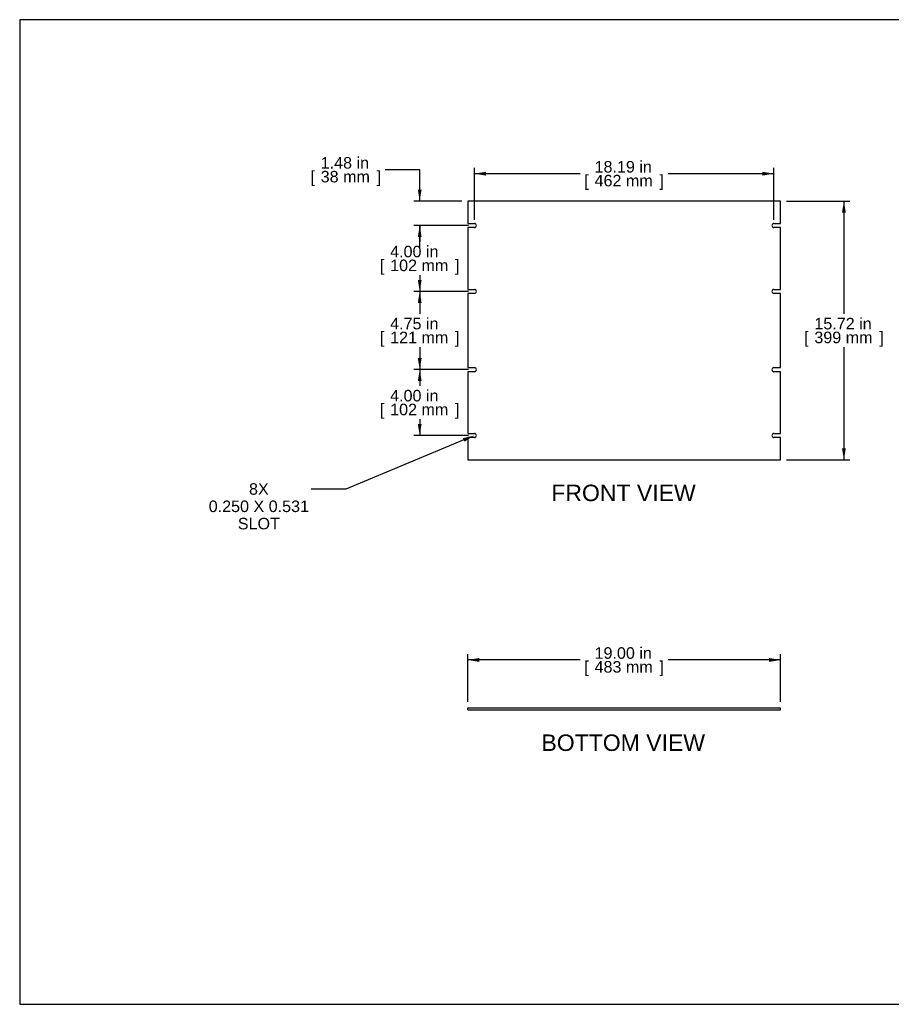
# Model space of a CAD drawing. Header units: inches. Extents: x 0 to 80, y 0 to 59.8.
# Tile 1 of 11: x 0 to 52.9, y 0 to 59.8. Entities that reach past the tile are written whole.
import ezdxf
from ezdxf import colors
from ezdxf.entities.mleader import LeaderData, LeaderLine
from ezdxf.enums import TextEntityAlignment as Align
from ezdxf.math import Vec2, Vec3

# ---------------------------------------------------------------- set-up
doc = ezdxf.new("R2010")
doc.units = ezdxf.units.IN
doc.header["$MEASUREMENT"] = 0
doc.layers.add('COM41834', color=7, linetype='Continuous')
doc.layers.add('Default', color=7, linetype='Continuous')
doc.styles.add('SEACAD_Arial', font='arial.ttf')
doc.dimstyles.new('WEB', dxfattribs={"dimtxt": 0.7, "dimasz": 0.7, "dimexe": 0.35, "dimexo": 0.35, "dimgap": 0.35, "dimtad": 0, "dimtih": 1, "dimtoh": 1, "dimzin": 4, "dimdsep": 46, "dimtxsty": 'SEACAD_Arial', "dimblk1": '_SE_FILLED', "dimblk2": '_SE_FILLED', "dimsah": 1, "dimcen": 0.35, "dimadec": 0, "dimazin": 0, "dimtfac": 1, "dimtofl": 0, "dimtmove": 0, "dimatfit": 3, "dimfxl": 1, "dimtolj": 1, "dimtzin": 4, "dimarcsym": 0})

# ---------------------------------------------------------------- blocks, each defined once
blk = doc.blocks.new('SE2')
at = {"layer": 'COM41834', "color": 7, "linetype": 'Continuous'}
for p, q in [((46.205, 48.77), (27.205, 48.77)), ((27.205, 48.77), (27.205, 47.411)), ((46.205, 47.411), (46.205, 48.77)), ((27.205, 47.411), (27.611, 47.411)), ((45.799, 47.411), (46.205, 47.411)), ((27.205, 47.161), (27.205, 43.411)), ((27.611, 47.161), (27.205, 47.161)), ((46.205, 47.161), (45.799, 47.161)), ((46.205, 43.411), (46.205, 47.161)), ((27.205, 43.411), (27.611, 43.411)), ((27.205, 43.161), (27.205, 38.661)), ((27.611, 43.161), (27.205, 43.161)), ((45.799, 43.411), (46.205, 43.411)), ((46.205, 43.161), (45.799, 43.161)), ((46.205, 38.661), (46.205, 43.161)), ((27.205, 38.661), (27.611, 38.661)), ((27.205, 38.411), (27.205, 34.661)), ((27.611, 38.411), (27.205, 38.411)), ((45.799, 38.661), (46.205, 38.661)), ((46.205, 38.411), (45.799, 38.411)), ((46.205, 34.661), (46.205, 38.411)), ((27.205, 34.661), (27.611, 34.661)), ((27.205, 34.411), (27.205, 33.052)), ((27.611, 34.411), (27.205, 34.411)), ((45.799, 34.661), (46.205, 34.661)), ((46.205, 34.411), (45.799, 34.411)), ((46.205, 33.052), (46.205, 34.411)), ((27.205, 33.052), (46.205, 33.052))]:
    blk.add_line(p, q, dxfattribs=at)
for centre, start, end in [((27.611, 47.286), 270, 90), ((45.799, 47.286), 90, 270), ((27.611, 43.286), 270, 90), ((45.799, 43.286), 90, 270), ((27.611, 38.536), 270, 90), ((45.799, 38.536), 90, 270), ((27.611, 34.536), 270, 90), ((45.799, 34.536), 90, 270)]:
    blk.add_arc(centre, 0.125, start, end, dxfattribs=at)
blk = doc.blocks.new('SE3')
at = {"layer": 'COM41834', "color": 7, "linetype": 'Continuous'}
for p, q in [((27.205, 18.008), (46.205, 18.008)), ((27.205, 17.883), (27.205, 18.008)), ((46.205, 17.883), (46.205, 18.008)), ((27.205, 17.883), (46.205, 17.883))]:
    blk.add_line(p, q, dxfattribs=at)
blk = doc.blocks.new('DMBLK29')
at = {"layer": 'Default', "linetype": 'Continuous', "transparency": 16777216}
for points in [[(27.905, 21.026), (27.205, 20.909), (27.905, 20.793)], [(45.505, 21.026), (45.505, 20.793), (46.205, 20.909)]]:
    blk.add_hatch(color=7, dxfattribs=at).paths.add_polyline_path(points)
at = {"layer": 'Default', "color": 7, "linetype": 'Continuous', "transparency": 16777216}
for p, q in [((27.205, 18.358), (27.205, 21.259)), ((46.205, 18.358), (46.205, 21.259)), ((34.04, 20.909), (27.205, 20.909)), ((46.205, 20.909), (39.37, 20.909))]:
    blk.add_line(p, q, dxfattribs=at)
at = {"layer": 'Default', "color": 7, "linetype": 'Continuous', "transparency": 16777216, "style": 'SEACAD_Arial'}
for s, p in [('19.00 in', (34.909, 21.679)), ('[', (34.285, 20.839)), ('483 mm', (34.909, 20.839)), (']', (38.851, 20.839))]:
    blk.add_text(s, height=0.7, dxfattribs=at).set_placement(p, align=Align.TOP_LEFT)
blk = doc.blocks.new('_SE_FILLED')
at = {"color": 0}
blk.add_line((0, 0), (-1, 0), dxfattribs=at)
blk.add_solid([(0, 0), (-1, -0.1665), (-1, 0.1665), (0, 0)], dxfattribs=at)
blk = doc.blocks.new('DMBLK30')
at = {"layer": 'Default', "linetype": 'Continuous', "transparency": 16777216}
for points in [[(50.167, 48.07), (50.05, 48.77), (49.934, 48.07)], [(50.167, 33.752), (49.934, 33.752), (50.05, 33.052)]]:
    blk.add_hatch(color=7, dxfattribs=at).paths.add_polyline_path(points)
at = {"layer": 'Default', "color": 7, "linetype": 'Continuous', "transparency": 16777216}
for p, q in [((46.555, 48.77), (50.4, 48.77)), ((50.05, 48.77), (50.05, 41.926)), ((50.05, 39.896), (50.05, 33.052)), ((46.555, 33.052), (50.4, 33.052))]:
    blk.add_line(p, q, dxfattribs=at)
at = {"layer": 'Default', "color": 7, "linetype": 'Continuous', "transparency": 16777216, "style": 'SEACAD_Arial'}
for s, p in [('15.72 in', (48.255, 41.681)), ('[', (47.631, 40.841)), ('399 mm', (48.255, 40.841)), (']', (52.196, 40.841))]:
    blk.add_text(s, height=0.7, dxfattribs=at).set_placement(p, align=Align.TOP_LEFT)
blk = doc.blocks.new('DMBLK31')
at = {"layer": 'Default', "linetype": 'Continuous', "transparency": 16777216}
for points in [[(28.311, 50.549), (27.611, 50.433), (28.311, 50.316)], [(45.099, 50.549), (45.099, 50.316), (45.799, 50.433)]]:
    blk.add_hatch(color=7, dxfattribs=at).paths.add_polyline_path(points)
at = {"layer": 'Default', "color": 7, "linetype": 'Continuous', "transparency": 16777216}
for p, q in [((27.611, 47.636), (27.611, 50.783)), ((34.04, 50.433), (27.611, 50.433)), ((45.799, 50.433), (39.37, 50.433)), ((45.799, 47.636), (45.799, 50.783))]:
    blk.add_line(p, q, dxfattribs=at)
at = {"layer": 'Default', "color": 7, "linetype": 'Continuous', "transparency": 16777216, "style": 'SEACAD_Arial'}
for s, p in [('18.19 in', (34.909, 51.203)), ('[', (34.285, 50.363)), ('462 mm', (34.909, 50.363)), (']', (38.851, 50.363))]:
    blk.add_text(s, height=0.7, dxfattribs=at).set_placement(p, align=Align.TOP_LEFT)
blk = doc.blocks.new('DMBLK32')
at = {"layer": 'Default', "linetype": 'Continuous', "transparency": 16777216}
for points in [[(24.174, 46.586), (24.407, 46.586), (24.29, 47.286)], [(24.174, 43.986), (24.29, 43.286), (24.407, 43.986)]]:
    blk.add_hatch(color=7, dxfattribs=at).paths.add_polyline_path(points)
at = {"layer": 'Default', "color": 7, "linetype": 'Continuous', "transparency": 16777216}
for p, q in [((27.261, 47.286), (23.94, 47.286)), ((24.29, 47.286), (24.29, 46.301)), ((24.29, 44.271), (24.29, 43.286)), ((27.261, 43.286), (23.94, 43.286))]:
    blk.add_line(p, q, dxfattribs=at)
at = {"layer": 'Default', "color": 7, "linetype": 'Continuous', "transparency": 16777216, "style": 'SEACAD_Arial'}
for s, p in [('4.00 in', (22.495, 46.056)), ('[', (21.871, 45.216)), ('102 mm', (22.495, 45.216)), (']', (26.436, 45.216))]:
    blk.add_text(s, height=0.7, dxfattribs=at).set_placement(p, align=Align.TOP_LEFT)
blk = doc.blocks.new('DMBLK33')
at = {"layer": 'Default', "linetype": 'Continuous', "transparency": 16777216}
for points in [[(24.174, 42.586), (24.407, 42.586), (24.29, 43.286)], [(24.174, 39.236), (24.29, 38.536), (24.407, 39.236)]]:
    blk.add_hatch(color=7, dxfattribs=at).paths.add_polyline_path(points)
at = {"layer": 'Default', "color": 7, "linetype": 'Continuous', "transparency": 16777216}
for p, q in [((27.261, 43.286), (23.94, 43.286)), ((24.29, 43.286), (24.29, 41.926)), ((24.29, 39.896), (24.29, 38.536)), ((27.261, 38.536), (23.94, 38.536))]:
    blk.add_line(p, q, dxfattribs=at)
at = {"layer": 'Default', "color": 7, "linetype": 'Continuous', "transparency": 16777216, "style": 'SEACAD_Arial'}
for s, p in [('4.75 in', (22.495, 41.681)), ('[', (21.871, 40.841)), ('121 mm', (22.495, 40.841)), (']', (26.436, 40.841))]:
    blk.add_text(s, height=0.7, dxfattribs=at).set_placement(p, align=Align.TOP_LEFT)
blk = doc.blocks.new('DMBLK34')
at = {"layer": 'Default', "linetype": 'Continuous', "transparency": 16777216}
for points in [[(24.174, 37.836), (24.407, 37.836), (24.29, 38.536)], [(24.174, 35.236), (24.29, 34.536), (24.407, 35.236)]]:
    blk.add_hatch(color=7, dxfattribs=at).paths.add_polyline_path(points)
at = {"layer": 'Default', "color": 7, "linetype": 'Continuous', "transparency": 16777216}
for p, q in [((27.261, 38.536), (23.94, 38.536)), ((24.29, 38.536), (24.29, 37.551)), ((24.29, 35.521), (24.29, 34.536)), ((27.261, 34.536), (23.94, 34.536))]:
    blk.add_line(p, q, dxfattribs=at)
at = {"layer": 'Default', "color": 7, "linetype": 'Continuous', "transparency": 16777216, "style": 'SEACAD_Arial'}
for s, p in [('4.00 in', (22.495, 37.306)), ('[', (21.871, 36.466)), ('102 mm', (22.495, 36.466)), (']', (26.436, 36.466))]:
    blk.add_text(s, height=0.7, dxfattribs=at).set_placement(p, align=Align.TOP_LEFT)
blk = doc.blocks.new('DMBLK35')
at = {"layer": 'Default', "linetype": 'Continuous', "transparency": 16777216}
for points in [[(24.174, 49.47), (24.29, 48.77), (24.407, 49.47)], [(24.174, 46.586), (24.407, 46.586), (24.29, 47.286)]]:
    blk.add_hatch(color=7, dxfattribs=at).paths.add_polyline_path(points)
at = {"layer": 'Default', "color": 7, "linetype": 'Continuous', "transparency": 16777216}
for p, q in [((24.29, 50.673), (22.19, 50.673)), ((24.29, 48.77), (24.29, 50.673)), ((26.855, 48.77), (23.94, 48.77)), ((27.261, 47.286), (23.94, 47.286)), ((24.29, 45.886), (24.29, 47.286))]:
    blk.add_line(p, q, dxfattribs=at)
at = {"layer": 'Default', "color": 7, "linetype": 'Continuous', "transparency": 16777216, "style": 'SEACAD_Arial'}
for s, p in [('1.48 in', (18.278, 51.443)), ('[', (17.654, 50.603)), ('38 mm', (18.278, 50.603)), (']', (21.671, 50.603))]:
    blk.add_text(s, height=0.7, dxfattribs=at).set_placement(p, align=Align.TOP_LEFT)

msp = doc.modelspace()

# ---------------------------------------------------------------- linework, layer by layer
at = {"layer": 'Default', "color": 7, "linetype": 'Continuous'}
for p, q in [((80, 59.783), (0, 59.783)), ((0, 59.783), (0, 0)), ((0, 0), (80, 0))]:
    msp.add_line(p, q, dxfattribs=at)

# ---------------------------------------------------------------- block references
at = {"layer": 'Default'}
for name in ['SE2', 'SE3']:
    msp.add_blockref(name, (0, 0), dxfattribs=at)

# ---------------------------------------------------------------- texts
at = {"layer": 'Default', "color": 7, "linetype": 'Continuous', "style": 'SEACAD_Arial'}
for s, p in [('FRONT VIEW', (32.281, 31.552)), ('BOTTOM VIEW', (31.683, 16.383))]:
    msp.add_text(s, height=1, dxfattribs=at).set_placement(p, align=Align.TOP_LEFT)

# ---------------------------------------------------------------- dimensions: what is measured, and where the dimension line sits
at = {"layer": 'Default', "color": 7, "linetype": 'Continuous'}
for base, p1, p2, angle, picture, middle, dimtype in [((24.29, 48.77), (27.611, 47.286), (27.205, 48.77), 90, 'DMBLK35', (22.19, 50.673), 160), ((50.05, 48.77), (46.205, 48.77), (46.205, 33.052), 270, 'DMBLK30', (50.05, 40.911), 161), ((24.29, 47.286), (27.611, 47.286), (27.611, 43.286), 270, 'DMBLK32', (24.29, 45.286), 161), ((24.29, 43.286), (27.611, 43.286), (27.611, 38.536), 270, 'DMBLK33', (24.29, 40.911), 161), ((24.29, 38.536), (27.611, 38.536), (27.611, 34.536), 270, 'DMBLK34', (24.29, 36.536), 161)]:
    dim = msp.add_linear_dim(base=base, p1=p1, p2=p2, angle=angle, text='\\A1;<>', dimstyle='WEB', override={"dimpost": '\\X'}, dxfattribs=at)
    dim.commit()
    dim.dimension.update_dxf_attribs({"geometry": picture, "text_midpoint": middle, "dimtype": dimtype})
for base, p1, p2, picture, middle in [((27.611, 50.433), (45.799, 47.286), (27.611, 47.286), 'DMBLK31', (36.705, 50.433)), ((27.205, 20.909), (46.205, 18.008), (27.205, 18.008), 'DMBLK29', (36.705, 20.909))]:
    dim = msp.add_linear_dim(base=base, p1=p1, p2=p2, text='\\A1;<>', dimstyle='WEB', override={"dimpost": '\\X'}, dxfattribs=at)
    dim.commit()
    dim.dimension.update_dxf_attribs({"geometry": picture, "text_midpoint": middle, "dimtype": 160})

# ---------------------------------------------------------------- leaders
ml = msp.add_multileader_mtext('Standard', dxfattribs=at)
ml.set_content('\\pxsm0.9;{\\fArial|c0|p34;\\W1.;8X\\P0.250 X 0.531\\PSLOT\\P}', color=7)
ml.set_leader_properties(linetype='ByLayer')
ml.build(insert=Vec2(0, 0))
ml.multileader.update_dxf_attribs({"dogleg_length": 2.1, "arrow_head_size": 0.7})
ctx = ml.context
ctx.base_point, ctx.char_height, ctx.arrow_head_size, ctx.landing_gap_size = Vec3(14.433, 31.638), 0.7, 0.7, 0.245
notes = []
notes.append((ctx, [(0, (1, 1, 0), (19.8, 31.281), (-1, 0), 2.1, [(0, [(27.611, 34.536)], 0, [])])]))
ctx.mtext.insert, ctx.mtext.alignment = Vec3(14.523, 31.638), 2
for ctx, leaders in notes:
    for number, flags, end, landing, length, lines in leaders:
        leader = LeaderData()
        leader.index, (leader.has_last_leader_line, leader.has_dogleg_vector, leader.attachment_direction) = number, flags
        leader.last_leader_point, leader.dogleg_vector, leader.dogleg_length = Vec3(end), Vec3(landing), length
        for number, points, colour, breaks in lines:
            line = LeaderLine()
            line.index, line.vertices, line.color, line.breaks = number, Vec3.list(points), colors.encode_raw_color(colour), breaks
            leader.lines.append(line)
        ctx.leaders.append(leader)

doc.saveas('drawing.dxf')
